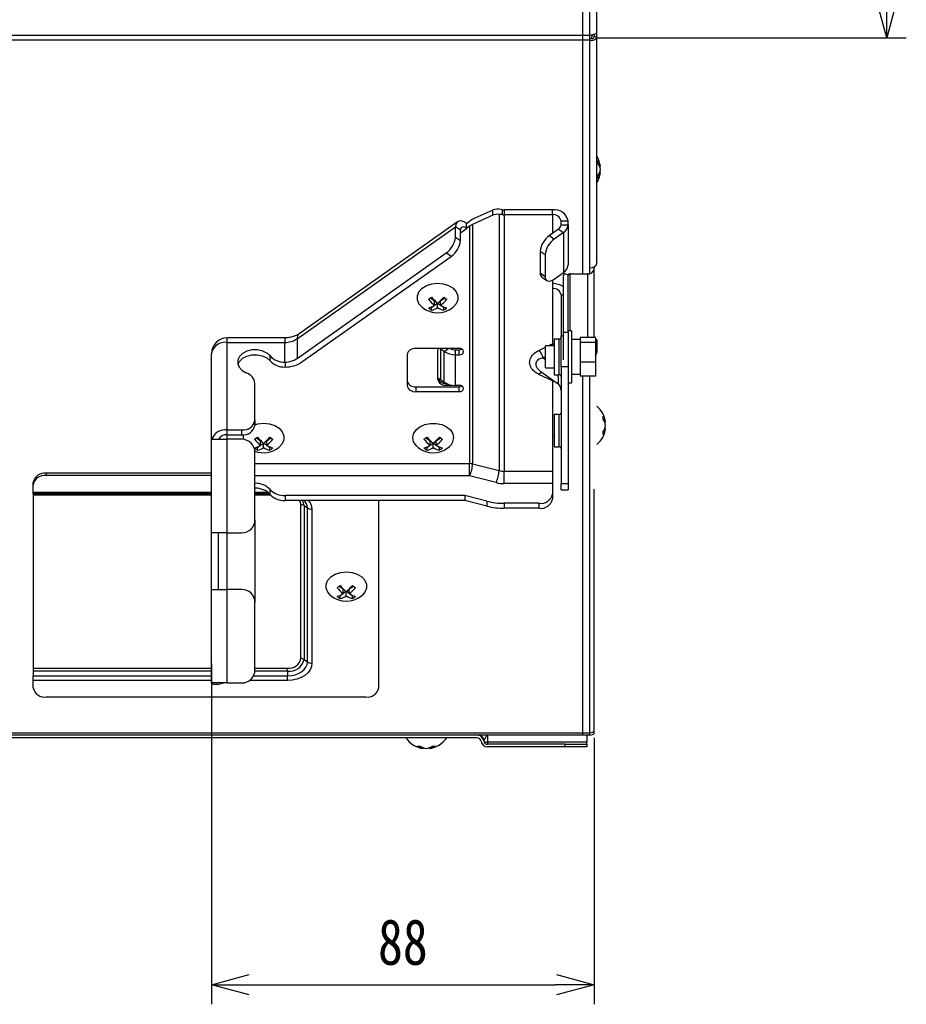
# Model space of a CAD drawing. Header units: millimetres. Extents: x 25 to 1935, y 715 to 2336.
# Tile 85 of 252: x 467 to 535, y 1793 to 1869. Entities that reach past the tile are written whole.
import ezdxf

# ---------------------------------------------------------------- set-up
doc = ezdxf.new("R2010")
doc.units = ezdxf.units.MM
doc.header["$LTSCALE"] = 2
doc.layers.get('0').update_dxf_attribs({"color": 2})
doc.styles.add('FS2312', font='simsun.ttf', dxfattribs={"width": 0.8})
doc.dimstyles.new('副本 STANDARD', dxfattribs={"dimtxt": 3.5, "dimasz": 3, "dimexe": 1.5, "dimexo": 0.5, "dimgap": 1.5, "dimtad": 1, "dimdec": 1, "dimlfac": 3, "dimdsep": 46, "dimtxsty": 'FS2312', "dimblk1": 'OPEN', "dimblk2": 'OPEN', "dimsah": 1, "dimcen": 0, "dimclrd": 4, "dimclre": 4, "dimclrt": 4, "dimadec": 0, "dimazin": 0, "dimtfac": 1, "dimtdec": 1, "dimtmove": 1, "dimatfit": 3, "dimldrblk": 'OPEN', "dimfxl": 1, "dimtolj": 1, "dimtzin": 0, "dimarcsym": 1})

# ---------------------------------------------------------------- blocks, each defined once
blk = doc.blocks.new('_OPEN')
at = {"color": 0}
for p, q in [((-0.966, 0.259), (0, 0)), ((0, 0), (-1, 0)), ((0, 0), (-0.966, -0.259))]:
    blk.add_line(p, q, dxfattribs=at)
blk = doc.blocks.new('*D117')
at = {"color": 4, "lineweight": -2, "transparency": 16777216}
for p, q in [((482.144, 1819.484), (482.144, 1793.393)), ((511.489, 1813.813), (511.489, 1793.393)), ((485.144, 1794.893), (508.489, 1794.893))]:
    blk.add_line(p, q, dxfattribs=at)
at = {"layer": 'Defpoints', "color": 0, "transparency": 16777216}
for p in [(482.144, 1819.984), (511.489, 1814.313), (511.489, 1794.893)]:
    blk.add_point(p, dxfattribs=at)
at = {"color": 4, "lineweight": -2, "transparency": 16777216, "xscale": 3, "yscale": 3, "zscale": 3, "rotation": 180}
blk.add_blockref('_OPEN', (482.144, 1794.893), dxfattribs=at)
at = {"color": 4, "lineweight": -2, "transparency": 16777216, "xscale": 3, "yscale": 3, "zscale": 3}
blk.add_blockref('_OPEN', (511.489, 1794.893), dxfattribs=at)
at = {"color": 4, "transparency": 16777216, "insert": (496.817, 1798.143), "char_height": 3.5, "attachment_point": 5, "style": 'FS2312'}
blk.add_mtext('\\A1;88', dxfattribs=at)
blk = doc.blocks.new('*D130')
at = {"color": 4, "lineweight": -2, "transparency": 16777216}
for p, q in [((511.644, 2040.818), (535.413, 2040.818)), ((533.913, 2037.818), (533.913, 1870.439)), ((511.644, 1867.439), (535.413, 1867.439))]:
    blk.add_line(p, q, dxfattribs=at)
at = {"layer": 'Defpoints', "color": 0, "transparency": 16777216}
for p in [(511.144, 2040.818), (511.144, 1867.439), (533.913, 1867.439)]:
    blk.add_point(p, dxfattribs=at)
at = {"color": 4, "lineweight": -2, "transparency": 16777216, "xscale": 3, "yscale": 3, "zscale": 3}
for p, rotation in [((533.913, 2040.818), 90), ((533.913, 1867.439), 270)]:
    blk.add_blockref('_OPEN', p, dxfattribs=dict(at, rotation=rotation))
at = {"color": 4, "transparency": 16777216, "insert": (530.196, 1954.128), "char_height": 3.5, "attachment_point": 5, "rotation": 90, "style": 'FS2312'}
blk.add_mtext('\\A1;(520)', dxfattribs=at)

msp = doc.modelspace()

# ---------------------------------------------------------------- linework, layer by layer
at = {"color": 2, "linetype": 'Continuous', "lineweight": 30}
for p, q in [((510.611, 1867.627), (510.611, 2040.63)), ((511.144, 1867.627), (511.144, 2040.63)), ((511.678, 1867.808), (511.678, 2040.63)), ((511.678, 1867.5), (511.678, 1867.808)), ((510.611, 1867.627), (433.478, 1867.627)), ((511.144, 1867.627), (433.478, 1867.627)), ((510.611, 1867.25), (433.478, 1867.25)), ((511.144, 1867.25), (433.478, 1867.25)), ((510.611, 1867.25), (510.611, 1867.627)), ((510.611, 1849.806), (510.611, 1867.25)), ((511.144, 1867.25), (511.144, 1867.627)), ((511.144, 1849.806), (511.144, 1867.25)), ((511.266, 1867.378), (511.348, 1867.672)), ((511.478, 1867.685), (511.478, 1867.578)), ((511.478, 1867.5), (511.478, 1867.578)), ((511.678, 1867.5), (511.478, 1867.5)), ((511.678, 1850.174), (511.678, 1867.5)), ((511.963, 1857.58), (511.903, 1857.58)), ((511.963, 1857.108), (511.903, 1857.108)), ((503.718, 1854.246), (502.34, 1853.62)), ((503.718, 1853.846), (503.718, 1854.246)), ((504.369, 1854.288), (504.425, 1854.277)), ((504.425, 1854.277), (504.425, 1853.893)), ((504.593, 1854.261), (504.593, 1853.884)), ((508.278, 1854.261), (504.593, 1854.261)), ((508.278, 1853.884), (508.278, 1854.261)), ((503.718, 1853.846), (502.161, 1853.138)), ((504.425, 1853.893), (504.19, 1853.914)), ((504.19, 1853.914), (504.19, 1834.276)), ((504.593, 1853.884), (504.593, 1834.227)), ((508.278, 1853.884), (504.593, 1853.884)), ((508.278, 1853.884), (508.278, 1852.446)), ((508.944, 1853.113), (508.944, 1853.413)), ((508.944, 1853.413), (509.478, 1853.413)), ((509.478, 1853.113), (509.478, 1853.413)), ((488.704, 1844.379), (500.852, 1852.969)), ((501.008, 1853.348), (488.86, 1844.759)), ((500.852, 1852.167), (500.852, 1852.969)), ((501.229, 1852.702), (500.852, 1852.969)), ((501.229, 1852.507), (501.701, 1852.84)), ((501.229, 1851.9), (501.229, 1852.702)), ((501.701, 1853.217), (501.936, 1853.384)), ((501.701, 1852.84), (501.701, 1853.217)), ((501.936, 1853.007), (501.701, 1852.84)), ((501.936, 1853.007), (501.936, 1834.816)), ((502.161, 1853.138), (502.161, 1834.789)), ((508.749, 1852.78), (508.049, 1852.285)), ((508.749, 1852.78), (509.126, 1852.513)), ((508.944, 1853.113), (509.478, 1853.113)), ((509.478, 1853.113), (509.478, 1850.049)), ((500.852, 1852.167), (501.229, 1851.9)), ((508.049, 1852.285), (508.426, 1852.018)), ((509.126, 1852.513), (508.426, 1852.018)), ((509.126, 1852.513), (509.126, 1849.449)), ((488.704, 1842.87), (500.145, 1850.96)), ((489.082, 1842.604), (500.522, 1850.693)), ((500.522, 1850.693), (500.145, 1850.96)), ((507.719, 1850.811), (507.342, 1851.077)), ((507.342, 1851.077), (507.342, 1849.428)), ((507.719, 1850.811), (507.719, 1849.161)), ((510.611, 1849.413), (510.611, 1849.806)), ((511.144, 1849.413), (511.144, 1849.806)), ((511.478, 1849.886), (511.478, 1849.783)), ((511.478, 1849.712), (511.478, 1849.783)), ((511.478, 1844.482), (511.478, 1849.712)), ((507.342, 1849.428), (507.719, 1849.161)), ((507.471, 1849.111), (507.848, 1848.844)), ((508.278, 1848.865), (508.278, 1848.227)), ((508.426, 1848.954), (509.126, 1849.449)), ((509.144, 1844.88), (509.144, 1849.241)), ((509.207, 1849.413), (509.186, 1849.382)), ((509.478, 1849.241), (509.186, 1849.382)), ((509.478, 1844.88), (509.478, 1849.241)), ((509.644, 1849.359), (509.644, 1849.413)), ((509.644, 1849.359), (510.978, 1849.359)), ((509.644, 1844.995), (509.644, 1849.359)), ((510.978, 1849.413), (510.978, 1849.359)), ((510.978, 1849.359), (510.978, 1844.482)), ((508.278, 1848.227), (508.278, 1843.992)), ((498.923, 1847.51), (499.242, 1847.285)), ((499.713, 1847.285), (500.032, 1847.51)), ((508.944, 1847.756), (508.944, 1844.598)), ((508.944, 1847.756), (509.144, 1847.756)), ((498.977, 1846.805), (499.006, 1846.785)), ((499.006, 1846.785), (499.16, 1846.894)), ((499.006, 1846.574), (499.006, 1846.785)), ((499.242, 1846.941), (499.242, 1847.285)), ((499.242, 1846.951), (499.471, 1847.113)), ((499.478, 1846.775), (499.478, 1847.108)), ((499.484, 1847.113), (499.713, 1846.951)), ((499.713, 1846.941), (499.713, 1847.285)), ((499.795, 1846.894), (499.949, 1846.785)), ((499.949, 1846.785), (499.978, 1846.805)), ((499.949, 1846.574), (499.949, 1846.785)), ((487.762, 1844.454), (483.344, 1844.454)), ((483.344, 1844.103), (483.344, 1844.454)), ((487.762, 1844.454), (487.762, 1844.103)), ((488.704, 1844.379), (488.704, 1842.87)), ((508.811, 1844.361), (508.411, 1844.361)), ((508.411, 1844.361), (508.411, 1843.961)), ((508.811, 1843.961), (508.811, 1844.361)), ((508.944, 1842.241), (508.944, 1844.598)), ((508.944, 1844.598), (509.144, 1844.598)), ((509.144, 1842.762), (509.144, 1844.88)), ((509.144, 1844.88), (509.478, 1844.88)), ((509.744, 1844.995), (509.478, 1844.995)), ((509.478, 1844.88), (509.478, 1842.762)), ((509.744, 1844.995), (509.744, 1844.927)), ((509.744, 1844.927), (509.744, 1840.995)), ((511.578, 1844.482), (510.411, 1844.482)), ((510.411, 1844.482), (510.411, 1844.283)), ((511.578, 1844.482), (511.578, 1844.083)), ((483.344, 1837.409), (483.344, 1844.103)), ((483.344, 1844.103), (487.762, 1844.103)), ((487.762, 1842.594), (487.762, 1844.103)), ((501.144, 1843.631), (497.811, 1843.631)), ((499.726, 1843.597), (499.775, 1843.631)), ((499.726, 1841.24), (499.726, 1843.597)), ((499.993, 1843.408), (499.726, 1843.597)), ((499.993, 1843.408), (500.308, 1843.631)), ((507.249, 1843.489), (507.744, 1843.731)), ((508.411, 1843.828), (507.744, 1843.828)), ((507.744, 1842.161), (507.744, 1843.828)), ((507.943, 1843.828), (508.278, 1843.992)), ((508.411, 1843.961), (508.411, 1841.628)), ((508.811, 1841.628), (508.811, 1843.961)), ((510.411, 1844.328), (509.744, 1844.328)), ((510.411, 1844.283), (510.411, 1844.083)), ((511.578, 1844.083), (510.411, 1844.083)), ((510.411, 1844.083), (510.411, 1843.34)), ((511.678, 1844.292), (511.578, 1844.292)), ((511.578, 1844.083), (511.578, 1842.596)), ((511.678, 1843.753), (511.578, 1843.753)), ((511.678, 1844.292), (511.678, 1843.753)), ((511.678, 1843.753), (511.678, 1843.338)), ((482.144, 1836.678), (482.144, 1843.254)), ((486.632, 1842.688), (486.632, 1843.066)), ((497.144, 1843.16), (497.144, 1840.803)), ((499.478, 1843.419), (499.478, 1841.298)), ((499.993, 1841.051), (499.993, 1843.408)), ((500.841, 1843.16), (500.841, 1843.537)), ((500.841, 1843.537), (501.144, 1843.537)), ((500.841, 1843.16), (501.144, 1843.16)), ((500.841, 1840.803), (500.841, 1843.16)), ((501.144, 1843.16), (501.144, 1843.537)), ((507.744, 1842.995), (507.579, 1842.914)), ((507.579, 1842.914), (507.744, 1842.797)), ((510.411, 1843.34), (510.411, 1842.596)), ((511.578, 1843.338), (511.678, 1843.338)), ((487.762, 1842.594), (487.787, 1842.594)), ((487.787, 1842.217), (487.762, 1842.217)), ((487.787, 1842.594), (487.787, 1842.217)), ((507.744, 1842.161), (508.411, 1842.161)), ((509.478, 1842.241), (508.944, 1842.241)), ((508.944, 1842.241), (508.944, 1833.284)), ((509.478, 1842.762), (509.478, 1842.241)), ((509.478, 1842.241), (509.478, 1833.284)), ((511.578, 1842.596), (510.411, 1842.596)), ((510.411, 1842.596), (510.411, 1842.052)), ((511.578, 1842.596), (511.578, 1841.508)), ((508.278, 1841.149), (507.249, 1841.652)), ((507.388, 1841.87), (508.646, 1840.98)), ((508.411, 1841.628), (508.811, 1841.628)), ((509.744, 1841.661), (510.411, 1841.661)), ((510.411, 1842.052), (510.411, 1841.508)), ((511.578, 1841.508), (510.411, 1841.508)), ((510.611, 1814.167), (510.611, 1841.508)), ((511.144, 1814.167), (511.144, 1841.508)), ((485.478, 1838.116), (485.478, 1840.961)), ((497.811, 1840.709), (497.811, 1840.331)), ((497.811, 1840.709), (501.144, 1840.709)), ((499.726, 1841.24), (499.993, 1841.051)), ((500.144, 1840.961), (500.144, 1840.826)), ((500.144, 1840.826), (500.56, 1840.826)), ((501.144, 1840.803), (500.841, 1840.803)), ((501.144, 1840.331), (501.144, 1840.709)), ((508.278, 1841.149), (508.278, 1836.914)), ((509.478, 1840.995), (509.744, 1840.995)), ((497.811, 1840.331), (501.144, 1840.331)), ((508.811, 1838.571), (508.411, 1838.571)), ((508.411, 1838.571), (508.411, 1838.21)), ((508.811, 1838.21), (508.811, 1838.571)), ((485.478, 1838.116), (485.478, 1837.739)), ((508.411, 1838.21), (508.411, 1836.105)), ((508.811, 1836.105), (508.811, 1838.21)), ((512.363, 1837.98), (512.303, 1837.98)), ((483.344, 1837.032), (483.344, 1837.409)), ((483.344, 1837.409), (484.478, 1837.409)), ((483.344, 1837.032), (484.478, 1837.032)), ((483.344, 1836.678), (483.344, 1837.032)), ((484.478, 1837.032), (484.478, 1837.409)), ((508.278, 1836.914), (508.278, 1834.227)), ((512.363, 1837.508), (512.303, 1837.508)), ((482.144, 1836.678), (483.344, 1836.678)), ((482.144, 1829.511), (482.144, 1836.678)), ((483.344, 1829.511), (483.344, 1836.678)), ((484.478, 1836.678), (483.344, 1836.678)), ((485.59, 1836.785), (485.909, 1836.56)), ((485.644, 1836.081), (485.673, 1836.06)), ((485.673, 1836.06), (485.827, 1836.169)), ((485.673, 1835.849), (485.673, 1836.06)), ((485.909, 1836.217), (485.909, 1836.56)), ((485.909, 1836.227), (486.138, 1836.389)), ((486.144, 1836.05), (486.144, 1836.384)), ((486.151, 1836.389), (486.38, 1836.227)), ((486.38, 1836.56), (486.699, 1836.785)), ((486.38, 1836.217), (486.38, 1836.56)), ((486.461, 1836.169), (486.616, 1836.06)), ((486.616, 1836.06), (486.645, 1836.081)), ((486.616, 1835.849), (486.616, 1836.06)), ((498.59, 1836.785), (498.909, 1836.56)), ((498.644, 1836.081), (498.673, 1836.06)), ((498.673, 1836.06), (498.827, 1836.169)), ((498.673, 1835.849), (498.673, 1836.06)), ((498.909, 1836.217), (498.909, 1836.56)), ((498.909, 1836.227), (499.138, 1836.389)), ((499.144, 1836.05), (499.144, 1836.384)), ((499.151, 1836.389), (499.38, 1836.227)), ((499.38, 1836.56), (499.699, 1836.785)), ((499.38, 1836.217), (499.38, 1836.56)), ((499.461, 1836.169), (499.616, 1836.06)), ((499.616, 1836.06), (499.645, 1836.081)), ((499.616, 1835.849), (499.616, 1836.06)), ((508.411, 1836.105), (508.811, 1836.105)), ((485.478, 1830.511), (485.478, 1835.678)), ((485.478, 1834.816), (501.936, 1834.816)), ((501.936, 1833.873), (501.936, 1834.816)), ((502.161, 1834.789), (504.19, 1834.276)), ((469.478, 1834.074), (469.478, 1833.909)), ((482.144, 1834.074), (469.478, 1834.074)), ((482.144, 1833.909), (469.478, 1833.909)), ((501.936, 1833.873), (485.478, 1833.873)), ((503.965, 1833.361), (501.936, 1833.873)), ((504.593, 1834.227), (508.278, 1834.227)), ((504.593, 1833.284), (504.593, 1834.227)), ((508.278, 1834.227), (508.278, 1833.284)), ((468.478, 1833.201), (468.478, 1833.366)), ((468.478, 1832.641), (468.478, 1833.201)), ((508.278, 1833.284), (504.593, 1833.284)), ((508.278, 1833.284), (508.278, 1832.483)), ((508.944, 1833.284), (509.478, 1833.284)), ((508.944, 1832.796), (508.944, 1833.284)), ((509.478, 1833.284), (509.478, 1832.796)), ((468.478, 1832.494), (468.478, 1832.641)), ((468.478, 1832.641), (482.144, 1832.641)), ((468.478, 1832.494), (468.478, 1818.682)), ((482.144, 1832.494), (468.478, 1832.494)), ((482.144, 1832.397), (468.478, 1832.397)), ((485.478, 1832.641), (486.439, 1832.641)), ((486.602, 1832.494), (485.478, 1832.494)), ((486.688, 1832.397), (485.478, 1832.397)), ((486.632, 1832.459), (486.632, 1832.836)), ((501.567, 1832.365), (487.787, 1832.365)), ((487.787, 1832.365), (487.787, 1831.988)), ((503.248, 1831.94), (501.567, 1832.365)), ((501.567, 1832.365), (501.567, 1831.988)), ((508.278, 1832.483), (508.278, 1832.105)), ((508.944, 1832.796), (509.478, 1832.796)), ((501.567, 1831.988), (487.787, 1831.988)), ((489.006, 1819.884), (489.006, 1831.669)), ((489.242, 1831.6), (489.498, 1831.419)), ((489.242, 1831.6), (489.242, 1819.815)), ((494.978, 1817.645), (494.978, 1831.988)), ((503.248, 1831.563), (501.567, 1831.988)), ((503.248, 1831.94), (503.248, 1831.563)), ((507.278, 1831.775), (504.593, 1831.775)), ((504.593, 1831.775), (504.593, 1831.398)), ((507.278, 1831.398), (507.278, 1831.775)), ((489.498, 1819.634), (489.498, 1831.419)), ((489.851, 1831.316), (489.851, 1819.531)), ((507.278, 1831.398), (504.593, 1831.398)), ((485.478, 1830.511), (485.478, 1824.178)), ((483.344, 1829.511), (482.144, 1829.511)), ((482.144, 1825.178), (482.144, 1829.511)), ((482.678, 1825.178), (482.678, 1829.511)), ((483.344, 1829.511), (484.478, 1829.511)), ((483.344, 1825.178), (483.344, 1829.511)), ((482.144, 1825.178), (483.344, 1825.178)), ((482.144, 1818.011), (482.144, 1825.178)), ((483.344, 1818.011), (483.344, 1825.178)), ((484.478, 1825.178), (483.344, 1825.178)), ((492.242, 1825.188), (491.923, 1825.413)), ((492.16, 1824.797), (492.006, 1824.688)), ((492.242, 1824.844), (492.242, 1825.188)), ((492.471, 1825.016), (492.242, 1824.854)), ((492.478, 1824.678), (492.478, 1825.011)), ((492.713, 1824.854), (492.484, 1825.016)), ((493.032, 1825.413), (492.713, 1825.188)), ((492.713, 1824.844), (492.713, 1825.188)), ((492.949, 1824.688), (492.795, 1824.797)), ((485.478, 1819.011), (485.478, 1824.178)), ((492.006, 1824.688), (491.977, 1824.708)), ((492.006, 1824.477), (492.006, 1824.688)), ((492.978, 1824.708), (492.949, 1824.688)), ((492.949, 1824.477), (492.949, 1824.688)), ((489.242, 1819.815), (489.498, 1819.634)), ((468.478, 1819.157), (482.144, 1819.157)), ((482.144, 1818.921), (468.478, 1818.921)), ((487.978, 1818.921), (485.474, 1818.921)), ((485.478, 1819.157), (487.978, 1819.157)), ((487.978, 1818.921), (487.978, 1819.157)), ((487.978, 1818.921), (487.978, 1818.559)), ((468.478, 1818.682), (468.478, 1818.559)), ((468.478, 1818.206), (468.478, 1818.559)), ((468.478, 1818.559), (482.144, 1818.559)), ((468.478, 1817.645), (468.478, 1818.206)), ((482.144, 1818.206), (468.478, 1818.206)), ((483.344, 1818.011), (482.144, 1818.011)), ((483.344, 1818.011), (484.478, 1818.011)), ((487.978, 1818.206), (485.071, 1818.206)), ((485.37, 1818.559), (487.978, 1818.559)), ((487.978, 1818.206), (487.978, 1818.559)), ((469.478, 1816.938), (493.978, 1816.938)), ((510.611, 1814.167), (459.414, 1814.167)), ((511.144, 1814.167), (459.414, 1814.167)), ((510.611, 1814.011), (510.611, 1814.167)), ((511.144, 1814.011), (511.144, 1814.167)), ((502.517, 1813.811), (437.189, 1813.811)), ((510.611, 1814.011), (459.227, 1814.011)), ((511.144, 1814.011), (459.227, 1814.011)), ((503.311, 1814.011), (503.311, 1813.466)), ((503.311, 1813.466), (503.311, 1813.311)), ((510.928, 1813.466), (503.311, 1813.466)), ((510.928, 1814.011), (510.928, 1813.466)), ((510.928, 1813.311), (510.928, 1813.466)), ((498.375, 1812.992), (498.375, 1813.052)), ((498.847, 1812.992), (498.847, 1813.052)), ((509.261, 1813.311), (503.311, 1813.311)), ((509.261, 1813.111), (503.311, 1813.111)), ((509.261, 1813.111), (509.261, 1813.311)), ((509.261, 1813.311), (510.928, 1813.311)), ((510.928, 1813.111), (509.261, 1813.111)), ((510.928, 1813.311), (510.928, 1813.111))]:
    msp.add_line(p, q, dxfattribs=at)
msp.add_line((511.489, 1814.137), (511.489, 1832.864))
at = {"color": 2, "linetype": 'Continuous', "lineweight": 30, "flags": 128}
for points in [[(501.701, 1853.217), (501.535, 1853.318), (501.376, 1853.382), (501.229, 1853.407), (501.101, 1853.393), (500.995, 1853.339), (500.917, 1853.248), (500.869, 1853.123), (500.852, 1852.969)], [(501.701, 1852.84), (501.609, 1852.896), (501.52, 1852.932), (501.439, 1852.946), (501.367, 1852.938), (501.309, 1852.908), (501.265, 1852.857), (501.238, 1852.787), (501.229, 1852.702)], [(507.719, 1849.161), (507.732, 1849.033), (507.772, 1848.928), (507.838, 1848.852), (507.926, 1848.807), (508.033, 1848.795), (508.155, 1848.816), (508.288, 1848.87), (508.426, 1848.954)], [(498.32, 1846.774), (498.294, 1846.795), (498.053, 1847.06), (497.927, 1847.363), (497.927, 1847.678), (498.053, 1847.981), (498.294, 1848.246), (498.631, 1848.452), (499.036, 1848.583), (499.478, 1848.628), (499.919, 1848.583), (500.325, 1848.452), (500.662, 1848.246), (500.903, 1847.981), (501.028, 1847.678), (501.028, 1847.363), (500.903, 1847.06), (500.662, 1846.795), (500.635, 1846.774)], [(499.672, 1843.631), (499.689, 1843.621), (499.726, 1843.597)], [(508.278, 1843.992), (508.408, 1843.983), (508.411, 1843.983)], [(486.632, 1843.066), (486.378, 1843.289), (486.041, 1843.449), (485.652, 1843.529), (485.246, 1843.523), (484.862, 1843.43), (484.535, 1843.261), (484.295, 1843.029), (484.165, 1842.758), (484.156, 1842.471), (484.269, 1842.196), (484.495, 1841.957), (484.811, 1841.778)], [(484.171, 1842.406), (484.295, 1842.652), (484.535, 1842.884), (484.862, 1843.053), (485.246, 1843.146), (485.652, 1843.152), (486.041, 1843.071), (486.378, 1842.912), (486.632, 1842.688)], [(508.334, 1841.201), (508.327, 1841.196), (508.278, 1841.149)], [(508.423, 1841.138), (508.408, 1841.14), (508.278, 1841.149)], [(485.451, 1837.789), (485.703, 1837.859), (486.144, 1837.904), (486.586, 1837.859), (486.991, 1837.728), (487.328, 1837.521), (487.569, 1837.256), (487.695, 1836.954), (487.695, 1836.638), (487.569, 1836.336), (487.328, 1836.07), (487.302, 1836.049)], [(497.987, 1836.049), (497.826, 1836.197), (497.641, 1836.484), (497.578, 1836.796), (497.641, 1837.108), (497.826, 1837.395), (498.118, 1837.633), (498.493, 1837.804), (498.921, 1837.892), (499.367, 1837.892), (499.795, 1837.804), (500.17, 1837.633), (500.462, 1837.395), (500.648, 1837.108), (500.711, 1836.796), (500.711, 1836.796)], [(484.588, 1836.671), (484.594, 1836.954), (484.616, 1837.038)], [(508.278, 1836.914), (508.408, 1836.905), (508.411, 1836.904)], [(491.32, 1824.677), (491.294, 1824.698), (491.053, 1824.963), (490.927, 1825.266), (490.927, 1825.581), (491.053, 1825.883), (491.294, 1826.149), (491.631, 1826.355), (492.036, 1826.486), (492.478, 1826.531), (492.919, 1826.486), (493.325, 1826.355), (493.662, 1826.149), (493.903, 1825.883), (494.028, 1825.581), (494.028, 1825.266), (493.903, 1824.963), (493.662, 1824.698), (493.635, 1824.677)], [(487.978, 1818.559), (488.274, 1818.58), (488.559, 1818.641), (488.822, 1818.74), (489.053, 1818.874), (489.242, 1819.037), (489.382, 1819.223), (489.469, 1819.425), (489.498, 1819.634)], [(489.851, 1819.531), (489.815, 1819.272), (489.709, 1819.024), (489.536, 1818.795), (489.303, 1818.594), (489.019, 1818.429), (488.695, 1818.307), (488.343, 1818.231), (487.978, 1818.206)]]:
    msp.add_lwpolyline(points, dxfattribs=at)
at = {"color": 2, "linetype": 'Continuous', "lineweight": 30}
for centre, radius, start, end in [((510.088, 1857.344), 1.889, 7.16656, 32.73148), ((510.919, 1857.438), 1.053, 7.71964, 35.58893), ((510.934, 1857.933), 0.85, 352.03439, 7.96561), ((510.919, 1857.202), 1.053, 7.72066, 35.58792), ((510.919, 1857.485), 1.053, 324.41107, 352.28036), ((510.088, 1857.344), 1.889, 327.26852, 352.83344), ((510.919, 1857.25), 1.053, 324.41208, 352.27934), ((510.933, 1856.755), 0.85, 352.03487, 7.96513), ((504.593, 1855.191), 0.93, 259.62483, 270.03185), ((508.428, 1853.201), 1.071, 11.42189, 98.04913), ((504.593, 1855.573), 1.689, 264.30138, 270.00914), ((508.361, 1853.295), 0.595, 11.42131, 98.04864), ((508.527, 1853.134), 0.417, 302.07473, 357.20282), ((508.727, 1853.15), 0.751, 302.07628, 357.20109), ((499.171, 1852.341), 1.69, 305.18753, 354.09008), ((499.548, 1852.075), 1.69, 305.18797, 354.09005), ((509.022, 1850.903), 1.69, 125.18786, 174.08975), ((509.4, 1850.637), 1.69, 125.18777, 174.0899), ((508.727, 1850.086), 0.751, 302.07595, 357.20142), ((511.04, 1849.801), 0.446, 261.95045, 348.57666), ((507.695, 1849.388), 0.356, 173.56775, 231.01766), ((509.413, 1849.239), 0.268, 147.61118, 179.49908), ((509.623, 1849.211), 0.149, 81.95511, 168.57762), ((508.311, 1847.15), 1.455, 55.07412, 91.3292), ((508.361, 1847.638), 0.595, 11.42147, 98.04961), ((497.622, 1849.281), 2.198, 301.49918, 309.02906), ((501.296, 1849.492), 3.275, 219.54316, 231.15716), ((501.531, 1849.658), 3.274, 219.54258, 231.15896), ((497.425, 1849.658), 3.273, 308.84057, 320.4585), ((497.66, 1849.492), 3.274, 308.84278, 320.45751), ((501.334, 1849.282), 2.199, 230.97202, 238.49974), ((499.478, 1848.267), 1.889, 232.22689, 307.77311), ((498.419, 1848.218), 1.519, 283.3773, 302.80507), ((500.156, 1848.449), 2.2, 230.97372, 238.49805), ((498.655, 1848.051), 1.519, 283.37701, 302.80535), ((500.3, 1848.051), 1.519, 237.19484, 256.62236), ((500.536, 1848.218), 1.519, 237.19484, 256.62236), ((498.8, 1848.449), 2.199, 301.50101, 309.02722), ((483.344, 1843.254), 1.2, 90, 180), ((487.79, 1845.752), 1.65, 268.99994, 303.6496), ((489.129, 1844.427), 0.427, 128.9842, 186.43141), ((508.811, 1844.495), 0.133, 270, 0), ((483.194, 1843.042), 1.071, 81.95036, 168.57862), ((497.728, 1843.042), 0.595, 81.95039, 168.57853), ((499.847, 1843.413), 0.37, 143.79106, 179.0471), ((500.831, 1844.387), 0.85, 242.75442, 270.71902), ((501.186, 1843.337), 0.298, 11.42115, 98.04919), ((501.15, 1843.962), 0.425, 269.27478, 297.25447), ((507.423, 1843.171), 1.185, 33.69057, 43.86459), ((487.72, 1844.082), 1.489, 223.08369, 271.61651), ((487.793, 1844.237), 1.642, 269.78366, 303.7007), ((500.815, 1844.644), 1.485, 236.35042, 271.00045), ((501.186, 1843.454), 0.298, 261.95114, 348.57624), ((506.148, 1842.476), 1.497, 17.0192, 42.61175), ((487.72, 1843.705), 1.489, 223.08254, 271.61766), ((487.805, 1844.519), 2.302, 269.55803, 303.68768), ((484.535, 1840.872), 0.946, 5.39308, 73.06982), ((500.058, 1841.555), 0.592, 191.31769, 277.00012), ((499.305, 1840.628), 0.743, 55.41431, 75.51648), ((507.534, 1841.434), 0.358, 95.45095, 142.51275), ((508.811, 1841.495), 0.133, 0, 90), ((497.728, 1841.298), 0.595, 191.42041, 278.05066), ((497.728, 1840.921), 0.595, 191.42147, 278.04961), ((500.061, 1841.416), 0.595, 191.42103, 278.05005), ((500.815, 1842.287), 1.484, 236.34839, 271.00124), ((501.186, 1840.508), 0.298, 11.42376, 98.04886), ((501.15, 1841.133), 0.425, 269.27035, 297.25352), ((501.186, 1840.626), 0.298, 261.95081, 348.57885), ((508.278, 1840.424), 0.667, 0.01645, 56.09348), ((510.488, 1837.744), 1.889, 7.16656, 50.98683), ((508.811, 1838.705), 0.133, 270, 0), ((511.319, 1837.838), 1.053, 7.72154, 35.58703), ((511.333, 1838.333), 0.851, 352.03517, 7.96483), ((484.603, 1838.293), 0.893, 261.95035, 348.57806), ((484.603, 1837.915), 0.893, 261.95053, 348.57864), ((511.319, 1837.602), 1.053, 7.72053, 35.58804), ((511.319, 1837.885), 1.053, 324.41297, 352.27846), ((483.209, 1836.298), 1.119, 83.04206, 160.15868), ((483.276, 1836.391), 0.644, 83.89486, 153.57837), ((484.288, 1838.558), 2.199, 301.50101, 309.02722), ((488.198, 1838.934), 3.274, 219.54262, 231.15832), ((484.091, 1838.934), 3.274, 308.84168, 320.45738), ((488, 1838.558), 2.199, 230.97296, 238.49994), ((497.288, 1838.558), 2.199, 301.50006, 309.02704), ((501.198, 1838.934), 3.274, 219.54262, 231.15832), ((497.091, 1838.934), 3.274, 308.84168, 320.45738), ((501.001, 1838.558), 2.199, 230.97278, 238.49899), ((499.737, 1836.844), 0.975, 305.37423, 357.15856), ((510.488, 1837.744), 1.889, 309.01317, 352.83344), ((511.319, 1837.65), 1.053, 324.4137, 352.27855), ((511.333, 1837.155), 0.85, 352.03487, 7.96513), ((484.478, 1835.678), 1, 0, 90), ((487.962, 1838.767), 3.273, 219.5415, 231.15943), ((485.086, 1837.493), 1.519, 283.37811, 302.80673), ((486.144, 1837.543), 1.889, 249.17817, 307.77311), ((485.322, 1837.326), 1.518, 283.37634, 302.8085), ((486.967, 1837.326), 1.518, 237.1915, 256.62366), ((484.327, 1838.767), 3.274, 308.84104, 320.45742), ((487.203, 1837.493), 1.518, 237.19308, 256.62252), ((499.144, 1837.543), 1.889, 232.22689, 307.77311), ((500.962, 1838.767), 3.274, 219.54258, 231.15896), ((498.086, 1837.493), 1.518, 283.37748, 302.80692), ((498.322, 1837.326), 1.518, 283.37634, 302.8085), ((499.967, 1837.326), 1.518, 237.1915, 256.62366), ((497.327, 1838.767), 3.273, 308.84057, 320.4585), ((500.203, 1837.493), 1.519, 237.19327, 256.62189), ((508.811, 1835.971), 0.133, 0, 90), ((486.822, 1837.724), 2.199, 230.97202, 238.49974), ((485.467, 1837.724), 2.199, 301.50006, 309.02704), ((499.822, 1837.724), 2.199, 230.97296, 238.49994), ((498.467, 1837.724), 2.199, 301.50026, 309.02798), ((501.938, 1833.898), 0.918, 75.95171, 90.08516), ((499.815, 1834.878), 2.347, 334.6536, 357.81825), ((469.353, 1833.19), 0.893, 81.95117, 168.57786), ((469.353, 1833.025), 0.893, 81.95012, 168.57892), ((501.844, 1834.365), 2.347, 334.6538, 357.81805), ((504.591, 1835.88), 1.653, 255.95292, 270.08179), ((485.529, 1831.784), 1.524, 43.6413, 91.94352), ((504.589, 1835.856), 2.572, 255.95404, 270.08144), ((485.529, 1831.407), 1.524, 43.6413, 91.94352), ((487.724, 1833.861), 1.497, 223.17712, 272.40769), ((487.724, 1833.483), 1.497, 223.17631, 272.40851), ((507.403, 1832.659), 0.893, 261.95042, 348.57772), ((488.438, 1831.66), 0.568, 0.9174, 35.16994), ((489.013, 1831.257), 0.412, 56.34675, 91.00103), ((488.544, 1831.589), 0.698, 0.90326, 34.81281), ((488.635, 1831.401), 0.864, 1.22828, 42.79998), ((488.795, 1831.295), 1.057, 1.14979, 40.97161), ((504.585, 1837.285), 5.51, 255.95232, 270.08215), ((504.585, 1836.909), 5.511, 255.9536, 270.08087), ((507.403, 1832.282), 0.893, 261.9506, 348.5783), ((489.841, 1831.934), 0.619, 236.34946, 271.00041), ((484.478, 1830.511), 1, 270, 0), ((484.478, 1824.178), 1, 0, 90), ((490.622, 1827.184), 2.198, 301.50023, 309.03123), ((494.295, 1827.394), 3.273, 219.5415, 231.15943), ((491.419, 1826.121), 1.518, 283.37578, 302.80702), ((494.531, 1827.561), 3.274, 219.54235, 231.15797), ((490.424, 1827.561), 3.274, 308.84253, 320.45775), ((490.66, 1827.394), 3.273, 308.84057, 320.4585), ((493.536, 1826.121), 1.518, 237.19298, 256.62422), ((494.333, 1827.184), 2.198, 230.96877, 238.49977), ((492.478, 1826.17), 1.889, 232.22689, 307.77311), ((493.155, 1826.351), 2.198, 230.96953, 238.49901), ((491.655, 1825.954), 1.518, 283.376, 302.8084), ((493.3, 1825.954), 1.518, 237.19123, 256.62393), ((491.8, 1826.351), 2.198, 301.50099, 309.03047), ((488.106, 1820.066), 0.918, 261.95034, 348.57852), ((488.136, 1820.039), 1.129, 261.95028, 348.57825), ((489.013, 1819.472), 0.412, 56.35055, 91.00168), ((489.841, 1820.149), 0.618, 236.3467, 271.00318), ((484.478, 1819.011), 1, 270, 0), ((469.353, 1817.822), 0.893, 191.42214, 278.04883), ((494.103, 1817.822), 0.893, 261.95105, 348.57785), ((498.611, 1814.867), 1.889, 213.98165, 262.83344), ((498.611, 1814.867), 1.889, 277.16656, 326.01835), ((502.517, 1813.511), 0.5, 7.18076, 90), ((502.517, 1813.511), 0.3, 7.18076, 90), ((503.311, 1813.611), 0.5, 187.18076, 270), ((503.311, 1813.611), 0.3, 187.18076, 270), ((503.276, 1813.796), 0.332, 220.06225, 276.00565), ((498.022, 1814.021), 0.85, 262.02891, 277.97109), ((498.517, 1814.036), 1.053, 234.41136, 262.28007), ((498.752, 1814.036), 1.053, 234.41152, 262.28032), ((498.47, 1814.036), 1.053, 277.71922, 305.58936), ((498.705, 1814.036), 1.053, 277.71922, 305.58936), ((499.2, 1814.021), 0.85, 262.02891, 277.97109)]:
    msp.add_arc(centre, radius, start, end, dxfattribs=at)
for centre, major_axis, ratio, start_param, end_param in [((504.425, 1853.568), (0.96, -0.44), 0.633849, 1.90946, 2.638533), ((501.936, 1852.535), (1.109, 1.109), 0.414214, 0.835073, 1.178097), ((504.425, 1853.167), (0.96, -0.44), 0.633849, 2.091048, 2.638533), ((501.936, 1852.535), (0.616, 0.616), 0.414214, 0.835073, 1.178097), ((511.144, 1850.174), (0.533, 0), 0.691504, 4.712389, 6.283185), ((511.144, 1843.338), (0.533, 0), 0.737059, 5.660817, 6.283185)]:
    msp.add_ellipse(centre, major_axis=major_axis, ratio=ratio, start_param=start_param, end_param=end_param, dxfattribs=at)
for points, knots in [([(511.678, 1867.808), (511.67, 1867.793), (511.654, 1867.763), (511.53, 1867.718), (511.354, 1867.672), (511.214, 1867.642), (511.144, 1867.627)], [0, 0, 0, 0, 0.249999, 0.499997, 0.75, 1, 1, 1, 1]), ([(511.144, 1867.25), (511.214, 1867.245), (511.354, 1867.235), (511.53, 1867.291), (511.654, 1867.383), (511.67, 1867.461), (511.678, 1867.5)], [0, 0, 0, 0, 0.249998, 0.5, 0.749995, 1, 1, 1, 1]), ([(511.144, 1867.392), (511.188, 1867.385), (511.275, 1867.37), (511.386, 1867.393), (511.463, 1867.439), (511.473, 1867.48), (511.478, 1867.5)], [0, 0, 0, 0, 0.2499947, 0.4999922, 0.7499945, 1, 1, 1, 1]), ([(488.86, 1844.759), (488.827, 1844.737), (488.727, 1844.67), (488.497, 1844.566), (488.17, 1844.481), (487.913, 1844.455), (487.779, 1844.454), (487.762, 1844.454)], [0, 0, 0, 0, 0.134787, 0.411553, 0.691106, 0.96055, 1, 1, 1, 1]), ([(507.249, 1841.652), (507.153, 1841.705), (506.923, 1841.832), (506.661, 1842.103), (506.514, 1842.453), (506.549, 1842.836), (506.789, 1843.216), (507.095, 1843.397), (507.249, 1843.489)], [0, 0, 0, 0, 0.119256, 0.283396, 0.444788, 0.614065, 0.804755, 1, 1, 1, 1]), ([(507.579, 1842.914), (507.459, 1842.888), (507.274, 1842.848), (507.111, 1842.712), (507.023, 1842.579), (507, 1842.454), (507.02, 1842.294), (507.069, 1842.191), (507.185, 1842.035), (507.274, 1841.943), (507.38, 1841.877), (507.389, 1841.871)], [0, 0, 0, 0, 0.2232668, 0.3417424, 0.435461, 0.5766719, 0.6213631, 0.7868216, 0.7988703, 0.9827507, 1, 1, 1, 1]), ([(508.656, 1840.988), (508.672, 1840.973), (508.704, 1840.942), (508.728, 1840.981), (508.746, 1841.063), (508.75, 1841.175), (508.746, 1841.346), (508.736, 1841.478), (508.724, 1841.597), (508.72, 1841.617), (508.718, 1841.628)], [0, 0, 0, 0, 0.148977, 0.318711, 0.452983, 0.655291, 0.719313, 0.956357, 0.973618, 1, 1, 1, 1]), ([(483.08, 1818.011), (483.014, 1817.984), (482.792, 1817.895), (482.477, 1817.874), (482.198, 1817.913), (482.162, 1817.978), (482.144, 1818.011)], [0, 0, 0, 0, 0.123858, 0.415904, 0.707952, 1, 1, 1, 1]), ([(511.489, 1814.313), (511.447, 1814.279), (511.339, 1814.212), (511.214, 1814.183), (511.144, 1814.167)], [0.5522265, 0.5522265, 0.5522265, 0.5522265, 0.7500005, 1, 1, 1, 1]), ([(502.628, 1814.011), (502.63, 1814.011), (502.641, 1814.01), (502.703, 1814.005), (502.8, 1813.972), (502.917, 1813.883), (502.984, 1813.779), (503.015, 1813.691), (503.023, 1813.645), (503.024, 1813.619), (503.024, 1813.612), (503.024, 1813.611)], [0, 0, 0, 0, 0.021916, 0.094742, 0.315886, 0.536485, 0.779253, 0.874607, 0.960491, 0.99386, 1, 1, 1, 1]), ([(503.022, 1813.583), (503.022, 1813.584), (503.023, 1813.593), (503.023, 1813.603), (503.024, 1813.611)], [0, 0, 0, 0, 0.091285, 1, 1, 1, 1]), ([(503.241, 1814.011), (503.239, 1814.006), (503.199, 1813.917), (503.135, 1813.789), (503.062, 1813.654), (503.033, 1813.622), (503.024, 1813.611)], [0, 0, 0, 0, 0.026448, 0.509896, 0.83533, 1, 1, 1, 1]), ([(511.144, 1814.011), (511.214, 1814.019), (511.339, 1814.033), (511.447, 1814.1), (511.489, 1814.137)], [0, 0, 0, 0, 0.2499954, 0.4477709, 0.4477709, 0.4477709, 0.4477709])]:
    msp.add_open_spline(points, degree=3, knots=knots, dxfattribs=at)

# ---------------------------------------------------------------- dimensions: what is measured, and where the dimension line sits
dim = msp.add_linear_dim(base=(533.913, 1867.439), p1=(511.144, 2040.818), p2=(511.144, 1867.439), angle=90, text='(<>)', dimstyle='副本 STANDARD', override={"dimdec": 0})
dim.commit()
dim.dimension.update_dxf_attribs({"geometry": '*D130', "text_midpoint": (530.196, 1954.128)})
dim = msp.add_linear_dim(base=(511.489, 1794.893), p1=(482.144, 1819.984), p2=(511.489, 1814.313), dimstyle='副本 STANDARD')
dim.commit()
dim.dimension.update_dxf_attribs({"geometry": '*D117', "text_midpoint": (496.817, 1798.143)})

doc.saveas('drawing.dxf')
